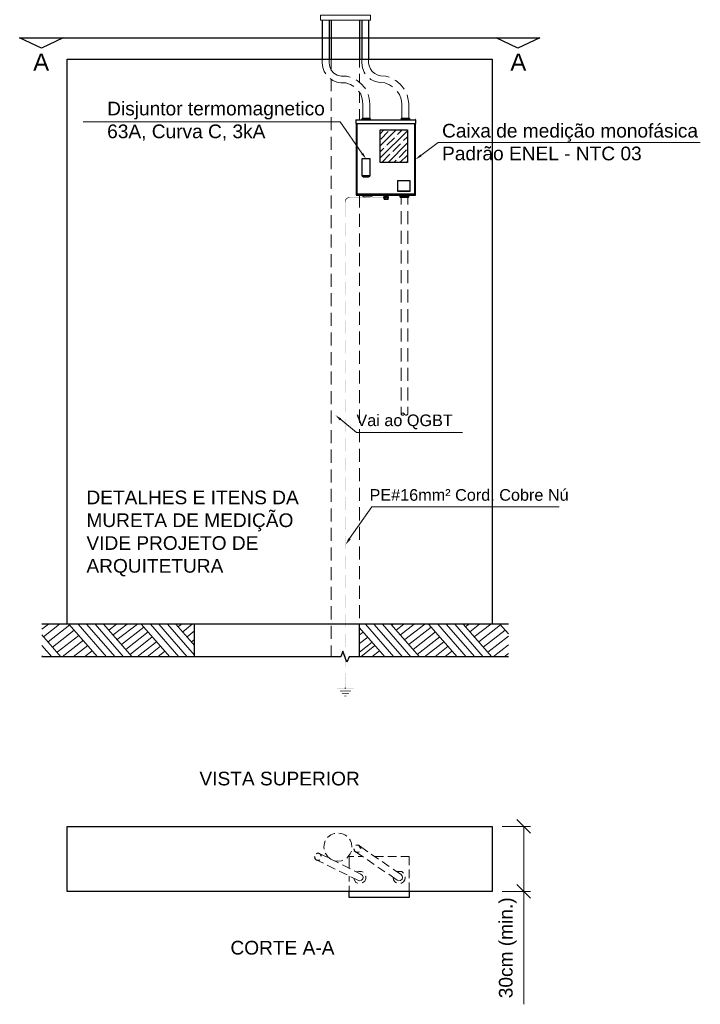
# Model space of a CAD drawing. Extents: x -98 to 248, y -55 to 13.
# Tile 100 of 117: x 171.83 to 174.81, y -12.38 to -8.06. Entities that reach past the tile are written whole.
import ezdxf

# ---------------------------------------------------------------- set-up
doc = ezdxf.new("R2010")
doc.units = 0
doc.header["$LTSCALE"] = 0.01
for name, color, linetype in [('Linha de chamada', 1, 'Continuous'), ('PDF5_0', 7, 'Continuous'), ('PDF5_COTAS_INDICAÇÕES', 5, 'Continuous'), ('PDF5_Text', 5, 'Continuous')]:
    doc.layers.add(name, color=color, linetype=linetype)
doc.styles.add('PDF Arial', font='arial.ttf')

# ---------------------------------------------------------------- blocks, each defined once
blk = doc.blocks.new('Padrão Monofasico')
at = {"layer": 'PDF5_0', "lineweight": 9}
for points in [[(87.92, -84.12), (87.92, -84.84), (95.24, -84.84), (95.24, -84.12)], [(97.14, -110.69), (97.86, -110.69)], [(97.14, -110.82), (97.86, -110.82)], [(99.68, -142.39), (99.68, -142.35), (99.72, -142.3), (99.77, -142.3), (99.81, -142.26), (99.85, -142.26), (99.89, -142.26), (99.98, -142.26), (100.02, -142.26), (100.06, -142.26), (100.1, -142.3), (100.15, -142.35), (100.19, -142.39), (100.19, -142.43), (100.15, -142.43), (100.15, -142.47), (100.1, -142.47), (100.1, -142.51), (100.06, -142.51), (100.02, -142.56), (99.98, -142.56), (99.89, -142.56), (99.85, -142.56), (99.81, -142.51), (99.77, -142.51), (99.72, -142.51), (99.72, -142.47), (99.68, -142.47), (99.68, -142.43)]]:
    blk.add_lwpolyline(points, close=True, dxfattribs=at)
at = {"layer": 'PDF5_0', "lineweight": 25}
for points in [[(88.17, -84.84), (88.17, -90.55)], [(89.19, -84.84), (89.19, -90.55)], [(89.48, -84.84), (89.48, -90.55)], [(93.63, -84.84), (93.63, -90.55)], [(93.93, -84.84), (93.93, -90.55)], [(94.94, -84.84), (94.94, -90.55)], [(50.29, -87.42), (47.12, -88.94), (43.94, -87.42), (119.98, -87.42), (116.77, -88.94), (113.59, -87.42)], [(50.88, -173.07), (50.88, -90.55), (113, -90.55), (113, -173.07)], [(93.08, -99.4), (93.08, -99.95), (101.84, -99.95), (101.84, -99.4)], [(93.12, -99.4), (101.8, -99.4)], [(93.12, -99.95), (93.12, -110.4), (101.8, -110.4), (101.8, -99.95)], [(101.67, -99.95), (101.67, -110.27), (93.29, -110.27), (93.29, -99.95)], [(96.63, -101.43), (97.18, -100.88)], [(96.63, -103.2), (98.96, -100.88)], [(96.63, -104.98), (100.61, -101)], [(96.72, -102.23), (97.82, -101.13)], [(97.61, -103.12), (98.71, -102.02)], [(98.07, -100.92), (98.07, -100.92)], [(98.96, -101.77), (98.96, -101.77)], [(99.17, -101.55), (99.85, -100.88)], [(100.06, -102.44), (100.61, -101.89)], [(96.63, -104.09), (97.18, -103.54)], [(97.4, -103.33), (97.4, -103.33)], [(97.78, -105.62), (100.61, -102.78)], [(98.5, -104.01), (99.6, -102.91)], [(99.85, -102.65), (99.85, -102.65)], [(96.93, -105.57), (98.07, -104.43)], [(98.29, -104.22), (98.29, -104.22)], [(99.39, -104.9), (100.49, -103.8)], [(99.51, -105.62), (100.61, -104.56)], [(94.01, -107.52), (94.05, -107.65), (94.22, -107.69), (94.9, -107.69), (95.07, -107.65), (95.11, -107.52), (95.11, -107.56), (95.15, -107.56), (95.15, -105.11), (93.97, -105.11), (93.97, -107.56)], [(98.62, -105.62), (98.96, -105.32)], [(99.17, -105.11), (99.17, -105.11)], [(100.4, -105.62), (100.61, -105.45)], [(93.97, -107.52), (95.15, -107.52)], [(95.11, -107.56), (95.07, -107.69), (94.9, -107.77), (94.22, -107.77), (94.05, -107.69), (94.01, -107.56)], [(99.17, -109.76), (101.04, -109.76)], [(100.99, -109.76), (100.99, -109.81), (100.99, -109.85), (99.22, -109.85), (99.22, -109.81), (99.22, -109.76)], [(99.22, -109.81), (100.99, -109.81)], [(100.06, -109.85), (100.06, -109.81), (100.06, -109.76)], [(100.19, -109.85), (100.19, -109.81), (100.19, -109.76)], [(115.37, -173.07), (47.2, -173.07)], [(69.5, -177.85), (69.5, -173.07)], [(93.63, -177.85), (93.63, -173.07)], [(80.36, -177.85), (47.2, -177.85)], [(90.89, -177.85), (80.36, -177.85)], [(92.72, -177.85), (92.08, -177.85), (91.78, -178.65), (91.19, -177.04), (90.89, -177.85), (90.48, -177.85)], [(115.37, -177.85), (92.08, -177.85)], [(93.82, -205.9), (93.73, -205.65), (93.56, -205.44), (93.31, -205.39), (93.06, -205.44)], [(87.05, -207.04), (87.09, -207.3), (87.3, -207.51), (87.55, -207.55), (87.81, -207.51)], [(88.06, -207.04), (87.98, -206.79), (87.81, -206.62), (87.55, -206.54), (87.3, -206.62)], [(92.8, -205.9), (92.84, -206.16), (93.06, -206.33), (93.31, -206.41), (93.56, -206.33)], [(100.88, -212.12), (100.88, -213.01), (92.12, -213.01), (92.12, -212.12)]]:
    blk.add_lwpolyline(points, dxfattribs=at)
at = {"layer": 'PDF5_0', "lineweight": 9}
for points in [[(88.17, -90.55), (88.17, -91.1), (88.26, -91.74), (88.43, -92.33), (88.68, -92.71)], [(89.19, -91.06), (89.19, -90.55)], [(89.48, -90.55), (89.48, -92.16)], [(93.63, -90.55), (93.63, -91.74)], [(93.93, -90.55), (93.93, -91.1), (94.05, -91.82), (94.31, -92.46), (94.43, -92.67)], [(94.94, -90.55), (94.94, -91.06), (95.03, -91.53), (95.2, -91.95), (95.45, -92.33), (95.83, -92.63), (96.21, -92.84), (96.68, -92.96), (97.48, -93.05), (97.95, -93.18)], [(89.19, -91.1), (89.27, -91.65), (89.48, -92.16), (89.86, -92.58), (90.37, -92.88), (90.92, -93.01), (91.73, -93.05), (92.23, -93.18)], [(89.31, -93.39), (89.7, -93.68), (90.29, -93.9), (90.88, -93.98), (91.6, -94.02), (92.28, -94.23), (92.78, -94.53)], [(93.63, -92.71), (93.63, -93.9)], [(95.11, -93.35), (95.28, -93.51), (95.92, -93.81), (96.63, -93.94), (97.31, -94.02), (97.99, -94.28), (98.45, -94.57)], [(89.48, -93.56), (89.48, -95.21)], [(94.48, -94.87), (94.39, -94.74), (93.88, -94.15), (93.25, -93.64), (93.12, -93.56)], [(100.15, -94.91), (100.06, -94.78), (99.55, -94.19), (98.92, -93.68), (98.79, -93.6)], [(89.48, -96.18), (89.48, -98.08)], [(93.46, -95.21), (93.8, -95.67), (94.01, -96.35), (94.1, -97.07), (94.1, -99.18)], [(93.63, -95.38), (93.63, -96.9)], [(94.86, -95.72), (95.03, -96.27), (95.11, -97.07), (95.11, -99.18)], [(99.13, -95.25), (99.47, -95.72), (99.72, -96.39), (99.81, -97.07), (99.81, -99.18)], [(100.82, -97.03), (100.7, -96.22), (100.57, -95.76)], [(100.82, -97.07), (100.82, -99.18)], [(89.48, -99.02), (89.48, -100.92)], [(93.63, -97.87), (93.63, -99.4)], [(89.48, -101.89), (89.48, -103.8)], [(89.48, -104.73), (89.48, -106.63)], [(89.48, -107.61), (89.48, -109.51)], [(89.48, -110.44), (89.48, -112.34)], [(93.63, -110.4), (93.63, -112.22)], [(93.97, -110.4), (94.1, -110.57), (94.27, -110.65), (95.2, -110.65), (95.41, -110.57), (95.53, -110.4)], [(97.86, -110.69), (97.86, -110.65), (97.14, -110.65), (97.14, -110.69)], [(97.78, -110.65), (97.23, -110.65), (97.23, -110.61), (97.23, -110.4), (97.74, -110.4), (97.78, -110.4), (97.78, -110.61), (97.74, -110.65)], [(97.35, -110.44), (97.35, -110.61), (97.35, -110.4), (97.35, -110.61), (97.35, -110.4)], [(97.65, -110.61), (97.65, -110.4), (97.65, -110.61), (97.65, -110.44)], [(99.68, -110.74), (99.68, -111.79)], [(100.7, -110.74), (100.7, -111.79)], [(97.86, -110.82), (97.86, -110.86), (97.14, -110.86), (97.14, -110.82)], [(97.23, -110.86), (97.23, -111.03)], [(97.23, -111.03), (97.74, -111.03), (97.23, -111.03)], [(97.35, -111.03), (97.35, -110.86)], [(97.65, -111.03), (97.65, -110.86)], [(97.78, -110.86), (97.78, -111.03), (97.74, -111.03)], [(89.48, -113.32), (89.48, -115.22)], [(93.63, -113.15), (93.63, -115.05)], [(99.68, -112.77), (99.68, -114.67)], [(100.7, -112.77), (100.7, -114.67)], [(89.48, -116.15), (89.48, -118.06)], [(93.63, -116.03), (93.63, -117.93)], [(99.68, -115.6), (99.68, -117.51)], [(100.7, -115.6), (100.7, -117.51)], [(89.48, -119.03), (89.48, -120.93)], [(93.63, -118.86), (93.63, -120.77)], [(99.68, -118.48), (99.68, -120.38)], [(100.7, -118.48), (100.7, -120.38)], [(89.48, -121.91), (89.48, -123.81)], [(93.63, -121.74), (93.63, -123.64)], [(99.68, -121.36), (99.68, -123.26)], [(100.7, -121.36), (100.7, -123.26)], [(89.48, -124.74), (89.48, -126.65)], [(93.63, -124.62), (93.63, -126.52)], [(99.68, -124.19), (99.68, -126.1)], [(100.7, -124.19), (100.7, -126.1)], [(89.48, -127.62), (89.48, -129.52)], [(93.63, -127.45), (93.63, -129.36)], [(99.68, -127.07), (99.68, -128.97)], [(100.7, -127.07), (100.7, -128.97)], [(89.48, -130.46), (89.48, -132.36)], [(93.63, -130.33), (93.63, -132.23)], [(99.68, -129.91), (99.68, -131.81)], [(100.7, -129.91), (100.7, -131.81)], [(89.48, -133.33), (89.48, -135.24)], [(93.63, -133.16), (93.63, -135.07)], [(99.68, -132.78), (99.68, -134.69)], [(100.7, -132.78), (100.7, -134.69)], [(89.48, -136.17), (89.48, -138.07)], [(93.63, -136.04), (93.63, -137.94)], [(99.68, -135.62), (99.68, -137.52)], [(100.7, -135.62), (100.7, -137.52)], [(89.48, -139.05), (89.48, -140.95)], [(93.63, -138.88), (93.63, -140.78)], [(99.68, -138.5), (99.68, -140.4)], [(100.7, -138.5), (100.7, -140.4)], [(89.48, -141.88), (89.48, -143.78)], [(93.63, -141.75), (93.63, -143.66)], [(99.68, -141.33), (99.68, -142.39)], [(100.7, -141.33), (100.7, -142.39), (100.65, -142.43), (100.65, -142.47), (100.61, -142.51), (100.57, -142.51), (100.53, -142.51), (100.49, -142.56), (100.44, -142.56), (100.4, -142.56), (100.36, -142.56), (100.32, -142.51), (100.27, -142.51), (100.23, -142.51), (100.23, -142.47), (100.19, -142.47), (100.19, -142.43), (100.19, -142.39)], [(89.48, -144.76), (89.48, -146.66)], [(93.63, -144.59), (93.63, -146.49)], [(89.48, -147.59), (89.48, -149.5)], [(93.63, -147.47), (93.63, -149.37)], [(89.48, -150.47), (89.48, -152.37)], [(93.63, -150.3), (93.63, -152.2)], [(89.48, -153.31), (89.48, -155.21)], [(93.63, -153.18), (93.63, -155.08)], [(89.48, -156.18), (89.48, -158.09)], [(93.63, -156.01), (93.63, -157.92)], [(89.48, -159.02), (89.48, -160.92)], [(93.63, -158.89), (93.63, -160.79)], [(89.48, -161.89), (89.48, -163.8)], [(93.63, -161.73), (93.63, -163.63)], [(89.48, -164.77), (89.48, -166.68)], [(93.63, -164.6), (93.63, -166.51)], [(89.48, -167.61), (89.48, -169.51)], [(93.63, -167.48), (93.63, -169.38)], [(89.48, -170.48), (89.48, -172.39)], [(93.63, -170.32), (93.63, -172.22)], [(89.48, -173.32), (89.48, -175.22)], [(93.63, -173.19), (93.63, -175.1)], [(89.48, -176.2), (89.48, -177.85)], [(93.63, -176.03), (93.63, -177.85)], [(90.01, -203.66), (89.92, -203.66), (89.42, -203.87), (88.99, -204.21), (88.95, -204.25)], [(91.74, -204.04), (91.49, -203.87), (90.98, -203.66), (90.6, -203.62)], [(88.61, -204.76), (88.49, -205.1), (88.4, -205.65), (88.44, -205.94)], [(92.51, -205.65), (92.46, -205.1), (92.25, -204.63), (92.17, -204.51)], [(92.51, -205.65), (92.51, -205.65)], [(94.83, -206.33), (93.61, -205.48)], [(88.87, -207.13), (87.81, -206.62)], [(88.61, -206.54), (88.7, -206.66), (88.99, -207.09), (89.42, -207.43), (90.56, -207.98)], [(91.74, -207.26), (91.91, -207.09), (92.25, -206.66), (92.42, -206.24)], [(92.12, -208.78), (92.12, -207.04), (92.8, -207.04)], [(92.97, -206.28), (94.2, -207.13)], [(93.44, -207.04), (94.11, -207.04)], [(96.4, -207.43), (95.34, -206.71)], [(95.89, -207.04), (97.12, -207.04)], [(97.75, -207.04), (99.02, -207.04)], [(99.66, -207.04), (100.88, -207.04), (100.88, -208.31)], [(88.36, -208.02), (87.3, -207.51)], [(90.05, -208.86), (88.91, -208.31)], [(90.01, -207.64), (90.47, -207.72), (90.98, -207.64), (91.19, -207.55)], [(92.29, -208.82), (91.15, -208.27)], [(94.71, -207.47), (95.76, -208.19)], [(96.31, -208.57), (97.33, -209.29)], [(97.96, -208.48), (96.91, -207.76)], [(91.79, -209.71), (90.64, -209.16)], [(92.12, -210.68), (92.12, -209.88)], [(92.34, -210.01), (93.39, -210.51), (93.65, -210.6), (93.9, -210.51), (94.11, -210.3), (94.16, -210.05), (94.07, -209.79), (93.82, -209.63)], [(93.9, -209.67), (92.84, -209.12)], [(94.16, -209.33), (93.9, -209.2), (93.52, -209.2), (93.18, -209.29)], [(93.99, -210.89), (94.11, -210.85), (94.37, -210.64), (94.54, -210.3), (94.54, -209.96), (94.49, -209.88)], [(97.88, -209.63), (99.11, -210.47), (99.36, -210.6), (99.61, -210.56), (99.83, -210.34), (99.91, -210.09), (99.83, -209.84), (99.66, -209.63)], [(99.74, -209.71), (98.51, -208.86)], [(100.04, -209.46), (99.78, -209.24), (99.4, -209.2), (99.06, -209.24)], [(99.66, -210.94), (99.74, -210.94), (100.04, -210.73), (100.25, -210.43), (100.29, -210.09), (100.29, -210.01)], [(100.88, -208.95), (100.88, -210.22)], [(92.12, -212.12), (92.12, -211.32)], [(92.76, -210.18), (92.89, -210.51), (93.1, -210.81), (93.39, -210.94)], [(98.51, -210.09), (98.56, -210.43), (98.77, -210.73), (99.02, -210.89)], [(100.88, -210.85), (100.88, -212.12)]]:
    blk.add_lwpolyline(points, dxfattribs=at)
at = {"layer": 'PDF5_0', "lineweight": 13}
for points in [[(93.93, -99.27), (95.24, -99.27), (95.24, -99.4), (95.24, -99.27), (95.15, -99.18), (94.01, -99.18), (93.93, -99.27), (93.93, -99.4), (95.24, -99.4)], [(100.95, -99.4), (99.68, -99.4), (99.68, -99.27), (100.95, -99.27), (100.95, -99.4), (100.95, -99.27), (100.87, -99.18), (99.72, -99.18), (99.68, -99.27), (99.68, -99.4), (99.68, -99.27)], [(93.12, -99.4), (93.08, -99.4)], [(95.15, -99.27), (95.15, -99.4), (94.01, -99.4), (94.01, -99.27)], [(95.15, -99.4), (94.01, -99.4), (95.15, -99.4)], [(94.1, -99.4), (94.1, -99.27)], [(94.48, -99.4), (94.48, -99.27)], [(94.56, -99.4), (94.56, -99.27)], [(94.6, -99.4), (94.6, -99.27)], [(94.65, -99.4), (94.65, -99.27)], [(94.69, -99.27), (94.69, -99.4), (94.69, -99.27)], [(95.11, -99.27), (95.11, -99.4), (95.11, -99.27), (95.11, -99.4)], [(95.2, -99.4), (95.2, -99.27)], [(100.87, -99.4), (100.87, -99.27), (100.87, -99.4), (99.72, -99.4), (99.72, -99.27)], [(100.87, -99.4), (99.72, -99.4), (100.87, -99.4)], [(99.77, -99.4), (99.77, -99.27)], [(100.23, -99.4), (100.23, -99.27)], [(100.23, -99.27), (100.23, -99.4), (100.23, -99.27)], [(100.27, -99.4), (100.27, -99.27)], [(100.36, -99.27), (100.36, -99.4), (100.36, -99.27)], [(100.4, -99.27), (100.4, -99.4), (100.4, -99.27)], [(100.82, -99.27), (100.82, -99.4), (100.82, -99.27)], [(100.91, -99.4), (100.91, -99.27)], [(99.6, -110.65), (99.6, -110.57), (100.74, -110.57), (99.6, -110.57), (100.74, -110.57), (99.6, -110.57), (99.51, -110.4)], [(100.82, -110.57), (99.51, -110.57), (99.51, -110.65)], [(99.64, -110.65), (99.64, -110.57), (99.64, -110.65)], [(99.68, -110.57), (99.68, -110.65)], [(100.06, -110.57), (100.06, -110.65)], [(100.15, -110.57), (100.15, -110.65)], [(100.19, -110.57), (100.19, -110.65)], [(100.23, -110.57), (100.23, -110.65)], [(100.7, -110.57), (100.7, -110.65)], [(100.87, -110.4), (100.74, -110.57), (100.74, -110.65)], [(100.78, -110.57), (100.78, -110.65)], [(48.18, -173.07), (47.2, -173.83)], [(49.78, -173.07), (47.41, -174.93)], [(51.26, -173.19), (48.09, -175.69)], [(51.9, -173.95), (48.73, -176.45)], [(55.33, -177.85), (51.14, -173.07)], [(56.64, -177.85), (52.49, -173.07)], [(57.91, -177.85), (53.72, -173.07)], [(59.13, -177.85), (54.99, -173.07)], [(60.4, -177.85), (56.21, -173.07)], [(58.12, -173.07), (56.98, -173.95)], [(59.64, -173.07), (57.61, -174.67)], [(61.17, -173.07), (58.2, -175.35)], [(62.1, -173.53), (58.84, -176.07)], [(65.9, -177.85), (61.72, -173.07)], [(67.22, -177.85), (63.07, -173.07)], [(68.44, -177.85), (64.3, -173.07)], [(69.5, -177.64), (65.57, -173.07)], [(69.5, -176.2), (66.79, -173.07)], [(67.64, -173.07), (67.13, -173.45)], [(69.16, -173.07), (67.77, -174.21)], [(69.5, -174.04), (68.4, -174.93)], [(97.3, -177.85), (93.63, -173.61)], [(98.61, -177.85), (94.47, -173.07)], [(99.88, -177.85), (95.69, -173.07)], [(101.11, -177.85), (96.96, -173.07)], [(102.38, -177.85), (98.19, -173.07)], [(98.57, -173.07), (98.36, -173.24)], [(100.09, -173.07), (98.95, -173.95)], [(101.62, -173.07), (99.59, -174.67)], [(103.14, -173.07), (100.22, -175.35)], [(104.11, -173.53), (100.81, -176.07)], [(107.88, -177.85), (103.69, -173.07)], [(109.19, -177.85), (105.05, -173.07)], [(110.46, -177.85), (106.27, -173.07)], [(111.69, -177.85), (107.54, -173.07)], [(112.96, -177.85), (108.77, -173.07)], [(109.62, -173.07), (109.11, -173.45)], [(111.14, -173.07), (109.74, -174.21)], [(112.79, -173.07), (110.38, -174.93)], [(114.23, -173.19), (111.05, -175.69)], [(114.9, -173.95), (111.69, -176.45)], [(115.37, -174.5), (114.14, -173.07)], [(49.95, -177.85), (47.2, -174.67)], [(52.58, -174.72), (49.4, -177.17)], [(53.25, -175.44), (50.16, -177.85)], [(62.73, -174.21), (59.47, -176.79)], [(63.32, -174.93), (60.07, -177.51)], [(69.5, -175.31), (69.08, -175.69)], [(94.17, -174.24), (93.63, -174.63)], [(94.83, -174.99), (93.63, -175.9)], [(104.71, -174.21), (101.45, -176.79)], [(105.34, -174.93), (102.04, -177.51)], [(115.37, -174.84), (112.37, -177.17)], [(48.64, -177.85), (47.2, -176.2)], [(53.89, -176.2), (51.77, -177.85)], [(63.96, -175.65), (61.12, -177.85)], [(64.55, -176.32), (62.6, -177.85)], [(95.48, -175.74), (93.63, -177.17)], [(95.86, -176.2), (93.79, -177.85)], [(105.93, -175.65), (103.1, -177.85)], [(106.57, -176.32), (104.62, -177.85)], [(115.37, -176.11), (113.13, -177.85)], [(47.33, -177.85), (47.2, -177.72)], [(54.56, -176.96), (53.42, -177.85)], [(55.2, -177.72), (55.03, -177.85)], [(65.14, -177.04), (64.13, -177.85)], [(96.54, -176.96), (95.4, -177.85)], [(107.12, -177.04), (106.1, -177.85)], [(115.37, -177.38), (114.78, -177.85)]]:
    blk.add_lwpolyline(points, dxfattribs=at)
for points in [[(93.97, -99.27), (93.97, -99.4)], [(94.05, -99.27), (94.05, -99.4)], [(94.52, -99.27), (94.52, -99.4)], [(99.81, -99.27), (99.81, -99.4)], [(100.74, -110.74), (100.82, -110.65), (100.82, -110.57), (100.82, -110.65), (99.51, -110.65), (99.6, -110.74)], [(99.55, -110.65), (99.55, -110.57)], [(100.1, -110.65), (100.1, -110.57)], [(100.27, -110.65), (100.27, -110.57)], [(100.7, -110.65), (100.7, -110.57)]]:
    blk.add_lwpolyline(points, close=True, dxfattribs=at)
at = {"layer": 'PDF5_0', "lineweight": 25}
for points in [[(100.61, -100.88), (100.61, -105.62), (96.63, -105.62), (96.63, -100.88)], [(94.52, -107.69), (94.56, -107.69), (94.6, -107.69), (94.6, -107.65), (94.56, -107.65), (94.52, -107.65)], [(101.04, -109.81), (101.04, -108.32), (99.17, -108.32), (99.17, -109.81)], [(50.88, -212.12), (50.88, -202.64), (113, -202.64), (113, -212.12)]]:
    blk.add_lwpolyline(points, close=True, dxfattribs=at)
at = {"layer": 'PDF5_0', "color": 5, "lineweight": 0, "const_width": 0.0898}
blk.add_lwpolyline([(92.15, -110.76), (91.83, -110.82), (91.6, -111.05), (91.54, -111.37)], dxfattribs=at)
at = {"layer": 'PDF5_0', "lineweight": 9}
for points in [[(97.66, -110.38, 0.124969), (97.34, -110.38, 0.333309), (97.23, -110.38)], [(97.23, -110.59, 0.333338), (97.34, -110.59, 0.124993), (97.66, -110.59)], [(97.23, -111.01, 0.333338), (97.34, -111.01, 0.124993), (97.66, -111.01)]]:
    blk.add_lwpolyline(points, format="xyb", dxfattribs=at)
at = {"layer": 'PDF5_0', "color": 6, "lineweight": 9}
blk.add_lwpolyline([(97.27, -110.69), (97.74, -110.69)], dxfattribs=at)
at = {"layer": 'PDF5_0', "color": 5, "lineweight": 0}
for points in [[(97.86, -110.69), (97.86, -110.82)], [(91.6, -182.42), (91.47, -182.42)]]:
    blk.add_lwpolyline(points, dxfattribs=at)
at = {"layer": 'PDF5_0', "color": 6, "lineweight": 25}
blk.add_lwpolyline([(97.27, -110.82), (97.74, -110.82)], dxfattribs=at)
at = {"layer": 'PDF5_0', "color": 5, "lineweight": 13}
for points in [[(118.59, -203.62), (116.6, -201.63)], [(116.6, -211.11), (118.59, -213.14)]]:
    blk.add_lwpolyline(points, dxfattribs=at)
at = {"layer": 'PDF5_0', "lineweight": 25}
blk.add_arc((101.82, -99.38), 0.0212, 0.0063, 89.9994, dxfattribs=at)
at = {"layer": 'PDF5_0', "lineweight": 9}
for centre, start, end in [((97.76, -110.46), 53.1355, 126.8702), ((97.76, -110.5), 233.1296, 306.8704), ((97.76, -110.93), 233.1296, 306.8704)]:
    blk.add_arc(centre, 0.106, start, end, dxfattribs=at)
at = {"layer": 'PDF5_0', "color": 5, "transparency": 33554559}
for points in [[(92.15, -110.69), (92.15, -110.82), (94.52, -110.69)], [(92.15, -110.82), (94.52, -110.69), (94.52, -110.82)], [(95.45, -110.69), (95.45, -110.82), (97.86, -110.69)], [(95.45, -110.82), (97.86, -110.69), (97.86, -110.82)], [(91.6, -111.37), (91.47, -111.37), (91.6, -113.53)], [(91.47, -111.37), (91.6, -113.53), (91.47, -113.53)], [(91.6, -114.5), (91.47, -114.5), (91.6, -116.41)], [(91.47, -114.5), (91.6, -116.41), (91.47, -116.41)], [(91.6, -117.34), (91.47, -117.34), (91.6, -119.24)], [(91.47, -117.34), (91.6, -119.24), (91.47, -119.24)], [(91.6, -120.22), (91.47, -120.22), (91.6, -122.12)], [(91.47, -120.22), (91.6, -122.12), (91.47, -122.12)], [(91.6, -123.05), (91.47, -123.05), (91.6, -124.95)], [(91.47, -123.05), (91.6, -124.95), (91.47, -124.95)], [(91.6, -125.93), (91.47, -125.93), (91.6, -127.83)], [(91.47, -125.93), (91.6, -127.83), (91.47, -127.83)], [(91.6, -128.76), (91.47, -128.76), (91.6, -130.67)], [(91.47, -128.76), (91.6, -130.67), (91.47, -130.67)], [(91.6, -131.64), (91.47, -131.64), (91.6, -133.54)], [(91.47, -131.64), (91.6, -133.54), (91.47, -133.54)], [(91.6, -134.52), (91.47, -134.52), (91.6, -136.42)], [(91.47, -134.52), (91.6, -136.42), (91.47, -136.42)], [(91.6, -137.35), (91.47, -137.35), (91.6, -139.26)], [(91.47, -137.35), (91.6, -139.26), (91.47, -139.26)], [(91.6, -140.23), (91.47, -140.23), (91.6, -142.13)], [(91.47, -140.23), (91.6, -142.13), (91.47, -142.13)], [(91.6, -143.06), (91.47, -143.06), (91.6, -144.97)], [(91.47, -143.06), (91.6, -144.97), (91.47, -144.97)], [(91.6, -145.94), (91.47, -145.94), (91.6, -147.85)], [(91.47, -145.94), (91.6, -147.85), (91.47, -147.85)], [(91.6, -148.78), (91.47, -148.78), (91.6, -150.68)], [(91.47, -148.78), (91.6, -150.68), (91.47, -150.68)], [(91.6, -151.65), (91.47, -151.65), (91.6, -153.56)], [(91.47, -151.65), (91.6, -153.56), (91.47, -153.56)], [(91.6, -154.49), (91.47, -154.49), (91.6, -156.39)], [(91.47, -154.49), (91.6, -156.39), (91.47, -156.39)], [(91.6, -157.37), (91.47, -157.37), (91.6, -159.27)], [(91.47, -157.37), (91.6, -159.27), (91.47, -159.27)], [(91.6, -160.2), (91.47, -160.2), (91.6, -162.11)], [(91.47, -160.2), (91.6, -162.11), (91.47, -162.11)], [(91.6, -163.08), (91.47, -163.08), (91.6, -164.98)], [(91.47, -163.08), (91.6, -164.98), (91.47, -164.98)], [(91.6, -165.91), (91.47, -165.91), (91.6, -167.82)], [(91.47, -165.91), (91.6, -167.82), (91.47, -167.82)], [(91.6, -168.79), (91.47, -168.79), (91.6, -170.7)], [(91.47, -168.79), (91.6, -170.7), (91.47, -170.7)], [(91.6, -171.63), (91.47, -171.63), (91.6, -173.53)], [(91.47, -171.63), (91.6, -173.53), (91.47, -173.53)], [(91.6, -174.5), (91.47, -174.5), (91.6, -176.41)], [(91.47, -174.5), (91.6, -176.41), (91.47, -176.41)], [(91.6, -177.34), (91.47, -177.34), (91.6, -179.29)], [(91.47, -177.34), (91.6, -179.29), (91.47, -179.29)], [(91.6, -180.22), (91.47, -180.22), (91.6, -182.42)], [(91.47, -180.22), (91.6, -182.42), (91.47, -182.42)], [(90.33, -182.42), (90.33, -182.5), (92.74, -182.42)], [(90.33, -182.5), (92.74, -182.42), (92.74, -182.5)], [(90.75, -182.8), (90.75, -182.88), (92.36, -182.8)], [(90.75, -182.88), (92.36, -182.8), (92.36, -182.88)], [(91.05, -183.14), (91.05, -183.26), (92.06, -183.14)], [(91.05, -183.26), (92.06, -183.14), (92.06, -183.26)], [(91.39, -183.52), (91.39, -183.64), (91.68, -183.52)], [(91.39, -183.64), (91.68, -183.52), (91.68, -183.64)]]:
    blk.add_solid(points, dxfattribs=at)
at = {"layer": 'PDF5_COTAS_INDICAÇÕES', "lineweight": 13}
for points in [[(53.23, -99.69), (90.8, -99.69), (93.97, -104.3), (90.8, -99.69), (88.26, -99.69)], [(102.6, -104.6), (105.1, -102.74), (143.42, -102.74)], [(90.87, -143.19), (93.16, -145.1), (108.66, -145.1)], [(122.78, -155.97), (95.4, -155.97), (92.14, -160.58), (95.4, -155.97), (97.9, -155.97)], [(114.48, -202.64), (118.59, -202.64)], [(117.61, -202.64), (117.61, -212.12), (117.61, -228.62)], [(114.48, -212.12), (118.59, -212.12)]]:
    blk.add_lwpolyline(points, dxfattribs=at)
at = {"layer": 'PDF5_COTAS_INDICAÇÕES', "transparency": 33554559}
for points in [[(94.14, -104.22), (94.56, -105.11), (93.84, -104.39)], [(94.14, -104.22), (94.56, -105.11), (93.84, -104.39)], [(102.69, -104.73), (101.8, -105.19), (102.52, -104.47)], [(90.74, -143.32), (90.11, -142.56), (90.95, -143.06)], [(92.32, -160.71), (91.6, -161.43), (92.02, -160.5)], [(92.32, -160.71), (91.6, -161.43), (92.02, -160.5)]]:
    blk.add_solid(points, dxfattribs=at)
at = {"layer": 'PDF5_Text', "color": 7, "char_height": 2.48, "attachment_point": 7, "style": 'PDF Arial'}
for insert in [(45.93, -92.2), (115.67, -92.2)]:
    blk.add_mtext('A', dxfattribs=dict(at, insert=insert))
at = {"layer": 'PDF5_Text', "attachment_point": 7, "style": 'PDF Arial'}
for s, insert, char_height in [('Disjuntor termomagnetico\\P63A, Curva C, 3kA', (56.73, -102.46), 1.9991), ('Caixa de medição monofásica\\PPadrão ENEL - NTC 03', (105.68, -105.35), 1.9991), ('Vai ao QGBT ', (93.16, -144.62), 1.6962), ('PE#16mm² Cord. Cobre Nú', (95.08, -155.08), 1.6962), ('VISTA SUPERIOR', (70.22, -196.67), 1.9991), ('CORTE A-A', (74.75, -221.38), 1.999)]:
    blk.add_mtext(s, dxfattribs=dict(at, insert=insert, char_height=char_height))
at = {"layer": 'PDF5_Text', "insert": (53.7, -153.57), "char_height": 1.9991, "width": 30.9453, "attachment_point": 1, "style": 'PDF Arial'}
blk.add_mtext('\\pxqj;DETALHES E ITENS DA\\PMURETA DE MEDIÇÃO\\PVIDE PROJETO DE \\PARQUITETURA', dxfattribs=at)
at = {"layer": 'PDF5_Text', "insert": (116.59, -227.74), "char_height": 1.9991, "attachment_point": 7, "rotation": 90, "style": 'PDF Arial'}
blk.add_mtext('30cm (min.)', dxfattribs=at)

msp = doc.modelspace()

# ---------------------------------------------------------------- block references
at = {"layer": 'Linha de chamada', "xscale": 0.03, "yscale": 0.03, "zscale": 0.03}
msp.add_blockref('Padrão Monofasico', (170.5074, -5.5172), dxfattribs=at)

doc.saveas('drawing.dxf')
